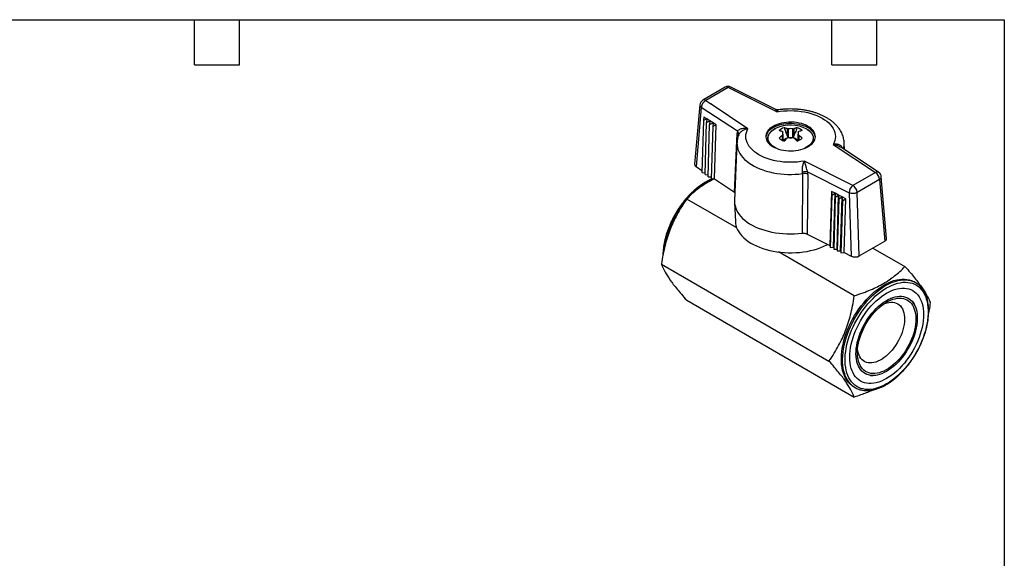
# Model space of a CAD drawing. Header units: inches. Extents: x 0.2 to 10.8, y 0.2 to 8.2.
# Tile 4 of 4: x 4.2 to 10.8, y 4.7 to 8.2. Entities that reach past the tile are written whole.
import ezdxf

# ---------------------------------------------------------------- set-up
doc = ezdxf.new("R2010")
doc.units = ezdxf.units.IN
doc.header["$MEASUREMENT"] = 0
doc.linetypes.add('SLD-Solid', pattern=[0])
doc.layers.add('TEXT', color=140, linetype='SLD-Solid', lineweight=25)

msp = doc.modelspace()

# ---------------------------------------------------------------- linework, layer by layer
for p, q in [((8.8897, 7.7999), (8.7399, 7.7134)), ((8.9094, 7.798), (8.7596, 7.7115)), ((8.9495, 7.7779), (8.9094, 7.798)), ((9.2221, 7.653), (8.9271, 7.801)), ((8.9502, 7.778), (8.9495, 7.7779)), ((8.9498, 7.7777), (8.9502, 7.778)), ((9.2333, 7.6354), (8.9498, 7.7777)), ((8.9502, 7.778), (8.9502, 7.778)), ((8.7204, 7.6828), (8.6855, 7.2867)), ((8.7596, 7.7115), (8.7945, 7.6883)), ((8.7945, 7.6883), (8.7943, 7.6879)), ((8.7943, 7.6879), (8.7947, 7.6881)), ((8.7943, 7.6879), (8.7943, 7.6879)), ((8.7947, 7.6881), (9.0412, 7.5245)), ((8.7299, 7.6655), (8.6951, 7.2706)), ((8.9704, 7.5058), (8.7299, 7.6655)), ((8.7443, 7.5781), (8.734, 7.2309)), ((8.7462, 7.6035), (8.7443, 7.5781)), ((8.7669, 7.5898), (8.7443, 7.5781)), ((8.7462, 7.6035), (8.7669, 7.5898)), ((8.7547, 7.2172), (8.765, 7.5644)), ((8.7669, 7.5898), (8.765, 7.5644)), ((8.765, 7.5644), (8.7876, 7.5762)), ((8.7876, 7.5762), (8.7669, 7.5898)), ((8.7753, 7.2035), (8.7856, 7.5508)), ((8.7876, 7.5762), (8.7856, 7.5508)), ((8.7856, 7.5508), (8.8082, 7.5625)), ((8.8082, 7.5625), (8.7876, 7.5762)), ((8.8082, 7.5625), (8.8063, 7.5371)), ((8.8289, 7.5489), (8.8082, 7.5625)), ((8.8063, 7.5371), (8.796, 7.1897)), ((8.8289, 7.5489), (8.8063, 7.5371)), ((8.8182, 7.1889), (8.8289, 7.5489)), ((8.9503, 7.1012), (8.9682, 7.4912)), ((9.2744, 7.4432), (9.2744, 7.5021)), ((9.2744, 7.4838), (9.2744, 7.4432)), ((9.3029, 7.5239), (9.3029, 7.4768)), ((9.3093, 7.5222), (9.3093, 7.4637)), ((9.341, 7.4637), (9.341, 7.5222)), ((9.3474, 7.5239), (9.3474, 7.4768)), ((9.3759, 7.5021), (9.3759, 7.4838)), ((9.3759, 7.4432), (9.3759, 7.4838)), ((8.9678, 7.43), (8.9513, 7.0428)), ((9.1716, 7.4552), (9.1716, 7.4522)), ((9.2695, 7.4789), (9.2695, 7.4454)), ((9.2744, 7.4457), (9.2754, 7.4433)), ((9.3759, 7.4457), (9.3749, 7.4433)), ((9.3808, 7.4789), (9.3808, 7.4454)), ((9.4787, 7.4552), (9.4787, 7.4572)), ((9.4787, 7.4522), (9.4787, 7.4552)), ((9.6091, 7.4185), (9.8907, 7.2315)), ((9.6845, 7.3836), (9.6825, 7.4301)), ((9.6549, 7.4031), (9.6574, 7.4014)), ((9.9124, 7.2322), (9.6575, 7.4015)), ((9.7409, 7.145), (9.4169, 7.3076)), ((8.6951, 7.2706), (8.7344, 7.2445)), ((8.734, 7.2309), (8.7551, 7.2301)), ((9.4384, 7.2357), (9.715, 7.0968)), ((9.8907, 7.2315), (9.7409, 7.145)), ((8.7547, 7.2172), (8.7757, 7.2164)), ((8.7753, 7.2035), (8.7964, 7.2026)), ((8.796, 7.1897), (8.8182, 7.1889)), ((8.8182, 7.1889), (8.9503, 7.1012)), ((9.44, 7.2189), (9.4355, 6.8211)), ((9.9184, 7.1856), (9.7686, 7.0991)), ((9.9184, 7.1856), (9.9535, 6.7735)), ((9.965, 6.7907), (9.9299, 7.2027)), ((8.9503, 7.1012), (8.9537, 7.0982)), ((9.598, 7.1049), (9.5873, 6.7449)), ((9.6218, 7.0929), (9.598, 7.1049)), ((9.598, 7.1049), (9.5992, 7.0794)), ((9.5992, 7.0794), (9.6218, 7.0929)), ((9.6111, 6.7329), (9.6218, 7.0929)), ((9.6456, 7.0809), (9.6218, 7.0929)), ((9.6218, 7.0929), (9.623, 7.0674)), ((9.715, 7.0968), (9.729, 6.6738)), ((9.7826, 6.6748), (9.7686, 7.0991)), ((8.9657, 6.8622), (8.6326, 7.0545)), ((8.9513, 7.0322), (8.9568, 6.9037)), ((9.5992, 7.0794), (9.5889, 6.732)), ((9.623, 7.0674), (9.6127, 6.7201)), ((9.623, 7.0674), (9.6456, 7.0809)), ((9.6349, 6.721), (9.6456, 7.0809)), ((9.6467, 7.0554), (9.6364, 6.7082)), ((9.6693, 7.0689), (9.6456, 7.0809)), ((9.6456, 7.0809), (9.6467, 7.0554)), ((9.6467, 7.0554), (9.6693, 7.0689)), ((9.6587, 6.7091), (9.6693, 7.0689)), ((9.6705, 7.0434), (9.6602, 6.6962)), ((9.6931, 7.0569), (9.6693, 7.0689)), ((9.6693, 7.0689), (9.6705, 7.0434)), ((9.6705, 7.0434), (9.6931, 7.0569)), ((9.6824, 6.6971), (9.6931, 7.0569)), ((9.4355, 6.8211), (9.5873, 6.7449)), ((9.7826, 6.6748), (9.9535, 6.7735)), ((9.7499, 6.4095), (9.2443, 6.7014)), ((9.5873, 6.7449), (9.5889, 6.732)), ((9.5889, 6.732), (9.6111, 6.7329)), ((9.6111, 6.7329), (9.6127, 6.7201)), ((9.6127, 6.7201), (9.6349, 6.721)), ((9.6349, 6.721), (9.6364, 6.7082)), ((9.6364, 6.7082), (9.6587, 6.7091)), ((9.6587, 6.7091), (9.6602, 6.6962)), ((9.6602, 6.6962), (9.6824, 6.6971)), ((9.6824, 6.6971), (9.729, 6.6738)), ((9.874, 6.7276), (10.0875, 6.6043)), ((8.4638, 6.6195), (9.5812, 5.9745)), ((10.1589, 6.4966), (10.1506, 6.5015)), ((8.6326, 6.3794), (9.7499, 5.7344)), ((10.1567, 6.337), (10.1445, 6.3668)), ((9.8606, 5.8751), (9.8925, 5.8795)), ((9.7471, 5.8025), (9.7554, 5.7977))]:
    msp.add_line(p, q)
at = {"flags": 128}
for points in [[(9.2333, 7.6354), (9.2559, 7.6391), (9.2788, 7.6417), (9.3021, 7.6433), (9.3254, 7.6438), (9.3488, 7.6433), (9.3721, 7.6417), (9.395, 7.639), (9.4175, 7.6354), (9.4395, 7.6307), (9.4607, 7.625), (9.4811, 7.6184), (9.5006, 7.6109), (9.519, 7.6025), (9.5362, 7.5934), (9.552, 7.5834), (9.5665, 7.5728), (9.5795, 7.5616), (9.591, 7.5498), (9.6008, 7.5376), (9.6089, 7.5249), (9.6153, 7.5119), (9.6199, 7.4986), (9.6226, 7.4852), (9.6236, 7.4717), (9.6227, 7.4582), (9.62, 7.4448), (9.6154, 7.4315), (9.6091, 7.4185)], [(9.2082, 7.539), (9.1968, 7.5317), (9.1868, 7.5238), (9.1782, 7.5153), (9.1712, 7.5063), (9.1658, 7.497), (9.1621, 7.4874), (9.1601, 7.4776), (9.1599, 7.4678), (9.1614, 7.458), (9.1647, 7.4484), (9.1697, 7.439), (9.1763, 7.4299), (9.1845, 7.4213), (9.1942, 7.4132), (9.2052, 7.4057), (9.2176, 7.399), (9.2311, 7.393), (9.2456, 7.3878), (9.2609, 7.3835), (9.2769, 7.3802), (9.2934, 7.3778), (9.3103, 7.3764), (9.3273, 7.376), (9.3443, 7.3767), (9.361, 7.3783), (9.3775, 7.3809), (9.3933, 7.3845), (9.4084, 7.389), (9.4227, 7.3944), (9.4359, 7.4006), (9.4479, 7.4076), (9.4587, 7.4152), (9.468, 7.4234), (9.4758, 7.4322), (9.482, 7.4413), (9.4866, 7.4508), (9.4894, 7.4605), (9.4905, 7.4703), (9.4898, 7.4801), (9.4874, 7.4898), (9.4833, 7.4994), (9.4775, 7.5086), (9.4701, 7.5175), (9.4611, 7.5258), (9.4507, 7.5336), (9.439, 7.5407), (9.4261, 7.5471), (9.4121, 7.5527), (9.3972, 7.5575), (9.3815, 7.5613), (9.3652, 7.5641), (9.3485, 7.566), (9.3315, 7.5669), (9.3145, 7.5668), (9.2976, 7.5656), (9.281, 7.5635), (9.2648, 7.5604), (9.2493, 7.5563), (9.2346, 7.5514), (9.2209, 7.5456), (9.2082, 7.539)], [(9.4903, 7.4667), (9.4898, 7.4705), (9.4874, 7.4802), (9.4833, 7.4897), (9.4775, 7.499), (9.4701, 7.5078), (9.4611, 7.5162), (9.4507, 7.524), (9.439, 7.5311), (9.4261, 7.5375), (9.4121, 7.5431), (9.3972, 7.5478), (9.3815, 7.5516), (9.3652, 7.5545), (9.3485, 7.5564), (9.3315, 7.5573), (9.3145, 7.5571), (9.2976, 7.556), (9.281, 7.5539), (9.2648, 7.5508), (9.2493, 7.5467), (9.2346, 7.5417), (9.2209, 7.5359), (9.2082, 7.5294)], [(9.4169, 7.3076), (9.3944, 7.3039), (9.3715, 7.3013), (9.3482, 7.2997), (9.3248, 7.2992), (9.3015, 7.2997), (9.2782, 7.3013), (9.2553, 7.304), (9.2327, 7.3076), (9.2108, 7.3123), (9.1895, 7.318), (9.1691, 7.3246), (9.1497, 7.3321), (9.1313, 7.3405), (9.1141, 7.3496), (9.0982, 7.3596), (9.0837, 7.3702), (9.0707, 7.3814), (9.0593, 7.3932), (9.0495, 7.4055), (9.0414, 7.4181), (9.035, 7.4311), (9.0304, 7.4444), (9.0277, 7.4578), (9.0267, 7.4713), (9.0276, 7.4848), (9.0303, 7.4982), (9.0349, 7.5115), (9.0412, 7.5245)], [(9.2333, 7.3921), (9.225, 7.3961), (9.2135, 7.4027), (9.2033, 7.41), (9.1946, 7.4179), (9.1874, 7.4263), (9.1818, 7.4351), (9.1778, 7.4442), (9.1756, 7.4535), (9.1752, 7.4629), (9.1765, 7.4723), (9.1796, 7.4815), (9.1844, 7.4904), (9.1908, 7.499), (9.1988, 7.5072), (9.2082, 7.5148), (9.2191, 7.5218), (9.225, 7.5251)], [(9.4342, 7.52), (9.4368, 7.5184), (9.447, 7.5111), (9.4557, 7.5032), (9.4629, 7.4948), (9.4685, 7.486), (9.4724, 7.4769), (9.4746, 7.4676), (9.4751, 7.4583), (9.4738, 7.4489), (9.4707, 7.4397), (9.4659, 7.4307), (9.4595, 7.4221), (9.4515, 7.414), (9.442, 7.4063), (9.4312, 7.3994)], [(8.9678, 7.4301), (8.9678, 7.4284), (8.9682, 7.414), (8.9704, 7.3997), (8.9743, 7.3855), (8.9799, 7.3715), (8.9872, 7.3577), (8.9962, 7.3442), (9.0067, 7.3312), (9.0188, 7.3186), (9.0324, 7.3065), (9.0474, 7.295), (9.0637, 7.2842), (9.0814, 7.274), (9.1002, 7.2646), (9.1201, 7.2559), (9.141, 7.2481), (9.1628, 7.2411), (9.1854, 7.235), (9.2087, 7.2298), (9.2325, 7.2256), (9.2568, 7.2224), (9.2814, 7.2201), (9.3063, 7.2189), (9.3312, 7.2186), (9.3561, 7.2194), (9.3809, 7.2211), (9.4053, 7.2239)], [(9.4312, 7.3994), (9.4191, 7.3931), (9.417, 7.3921)], [(8.9513, 7.0428), (8.9512, 7.0377), (8.9521, 7.0229), (8.9547, 7.0082), (8.959, 6.9937), (8.965, 6.9793), (8.9727, 6.9653), (8.9821, 6.9515), (8.9931, 6.9382), (9.0056, 6.9254), (9.0196, 6.913), (9.0351, 6.9013), (9.0519, 6.8901), (9.0699, 6.8797), (9.0892, 6.87), (9.1096, 6.8611), (9.1309, 6.853), (9.1532, 6.8458), (9.1763, 6.8394), (9.2001, 6.834), (9.2245, 6.8296), (9.2493, 6.8261), (9.2745, 6.8236), (9.2999, 6.8221), (9.3255, 6.8216), (9.351, 6.8221), (9.3764, 6.8236), (9.4016, 6.8262)], [(8.9568, 6.9037), (8.9578, 6.8924), (8.9607, 6.8778), (8.9653, 6.8634), (8.9716, 6.8492), (8.9795, 6.8352), (8.9892, 6.8216), (9.0004, 6.8084), (9.0132, 6.7957), (9.0275, 6.7836), (9.0432, 6.772), (9.0602, 6.7611), (9.0785, 6.7509), (9.098, 6.7415), (9.1185, 6.7328), (9.1401, 6.725), (9.1625, 6.7181), (9.1857, 6.712), (9.2095, 6.7069), (9.234, 6.7028), (9.2588, 6.6997), (9.284, 6.6975), (9.3093, 6.6964), (9.3348, 6.6963), (9.3602, 6.6972), (9.3854, 6.6991), (9.4103, 6.702), (9.4349, 6.7058), (9.4589, 6.7107), (9.4823, 6.7165), (9.5049, 6.7232), (9.5267, 6.7308), (9.5475, 6.7393), (9.5672, 6.7485), (9.5735, 6.7518)], [(9.7471, 5.8025), (9.7454, 5.8035), (9.7326, 5.8121), (9.7208, 5.8223), (9.7099, 5.8338), (9.7001, 5.8468), (9.6914, 5.8611), (9.6839, 5.8767), (9.6774, 5.8935), (9.6722, 5.9114), (9.6682, 5.9304), (9.6654, 5.9503), (9.6638, 5.9711), (9.6635, 5.9927), (9.6644, 6.015), (9.6666, 6.0379), (9.67, 6.0613), (9.6747, 6.0851), (9.6805, 6.1092), (9.6875, 6.1335), (9.6957, 6.1578), (9.7049, 6.1822), (9.7152, 6.2064), (9.7266, 6.2303), (9.7389, 6.2539), (9.7521, 6.2771), (9.7662, 6.2997), (9.7811, 6.3217), (9.7967, 6.343), (9.813, 6.3634), (9.8299, 6.3828), (9.8473, 6.4013), (9.8651, 6.4187), (9.8834, 6.4349), (9.9019, 6.4499), (9.9206, 6.4635), (9.9394, 6.4759), (9.9583, 6.4867), (9.9771, 6.4962), (9.9958, 6.5041), (10.0143, 6.5105), (10.0325, 6.5153), (10.0503, 6.5185), (10.0677, 6.5202), (10.0846, 6.5202), (10.1009, 6.5186), (10.1165, 6.5154), (10.1314, 6.5106), (10.1455, 6.5042), (10.1506, 6.5015)], [(9.7356, 5.8116), (9.7291, 5.8174), (9.7183, 5.829), (9.7085, 5.842), (9.6998, 5.8563), (9.6922, 5.8719), (9.6858, 5.8887), (9.6806, 5.9066), (9.6765, 5.9255), (9.6737, 5.9455), (9.6722, 5.9663), (9.6719, 5.9879), (9.6728, 6.0102), (9.675, 6.0331), (9.6784, 6.0565), (9.683, 6.0803), (9.6889, 6.1044), (9.6959, 6.1287), (9.704, 6.153), (9.7133, 6.1773), (9.7236, 6.2015), (9.7349, 6.2255), (9.7472, 6.2491), (9.7605, 6.2723), (9.7746, 6.2949), (9.7894, 6.3169), (9.8051, 6.3381), (9.8214, 6.3585), (9.8382, 6.378), (9.8556, 6.3965), (9.8735, 6.4139), (9.8917, 6.4301), (9.9102, 6.445), (9.9289, 6.4587), (9.9477, 6.471), (9.9666, 6.4819), (9.9854, 6.4914), (10.0041, 6.4993), (10.0226, 6.5057), (10.0408, 6.5105), (10.0587, 6.5137), (10.0761, 6.5153), (10.093, 6.5153), (10.1093, 6.5137), (10.1249, 6.5106), (10.1368, 6.5069)], [(9.9655, 5.8225), (9.947, 5.8125), (9.9286, 5.804), (9.9103, 5.797), (9.8923, 5.7916), (9.8747, 5.7877), (9.8574, 5.7854), (9.8406, 5.7847), (9.8244, 5.7856), (9.8088, 5.7881), (9.7939, 5.7922), (9.7797, 5.7978), (9.7664, 5.805), (9.754, 5.8137), (9.7425, 5.8239), (9.732, 5.8354), (9.7226, 5.8484), (9.7143, 5.8626), (9.707, 5.8781), (9.701, 5.8948), (9.6961, 5.9126), (9.6924, 5.9314), (9.6899, 5.9512), (9.6887, 5.9718), (9.6887, 5.9932), (9.6899, 6.0152), (9.6924, 6.0378), (9.6961, 6.0609), (9.701, 6.0844), (9.707, 6.1081), (9.7143, 6.1319), (9.7226, 6.1558), (9.732, 6.1797), (9.7425, 6.2033), (9.754, 6.2267), (9.7664, 6.2497), (9.7797, 6.2723), (9.7939, 6.2943), (9.8088, 6.3155), (9.8244, 6.336), (9.8406, 6.3557), (9.8574, 6.3744), (9.8747, 6.392), (9.8923, 6.4086), (9.9103, 6.4239), (9.9286, 6.438), (9.947, 6.4508), (9.9655, 6.4622), (9.984, 6.4722), (10.0024, 6.4807), (10.0207, 6.4876), (10.0387, 6.4931), (10.0564, 6.4969), (10.0737, 6.4992), (10.0905, 6.4999), (10.1067, 6.499), (10.1223, 6.4965), (10.1372, 6.4925), (10.1513, 6.4868), (10.1646, 6.4796), (10.1771, 6.471), (10.1885, 6.4608), (10.199, 6.4492), (10.2084, 6.4363), (10.2168, 6.422), (10.224, 6.4065), (10.2301, 6.3898), (10.235, 6.372), (10.2387, 6.3532), (10.2411, 6.3334), (10.2424, 6.3128), (10.2424, 6.2915), (10.2411, 6.2694), (10.2387, 6.2468), (10.235, 6.2237), (10.2301, 6.2003), (10.224, 6.1766), (10.2168, 6.1527), (10.2084, 6.1288), (10.199, 6.105), (10.1885, 6.0813), (10.1771, 6.0579), (10.1646, 6.0349), (10.1513, 6.0124), (10.1372, 5.9904), (10.1223, 5.9691), (10.1067, 5.9486), (10.0905, 5.929), (10.0737, 5.9103), (10.0564, 5.8926), (10.0387, 5.8761), (10.0207, 5.8607), (10.0024, 5.8466), (9.984, 5.8339), (9.9655, 5.8225)], [(9.9655, 5.8578), (9.9479, 5.8484), (9.9305, 5.8405), (9.9132, 5.8341), (9.8961, 5.8293), (9.8794, 5.8261), (9.8632, 5.8244), (9.8474, 5.8245), (9.8323, 5.8261), (9.8179, 5.8293), (9.8042, 5.8342), (9.7913, 5.8406), (9.7793, 5.8485), (9.7683, 5.858), (9.7583, 5.8689), (9.7493, 5.8811), (9.7414, 5.8948), (9.7347, 5.9096), (9.7291, 5.9257), (9.7248, 5.9429), (9.7217, 5.9611), (9.7198, 5.9802), (9.7191, 6.0001), (9.7198, 6.0208), (9.7217, 6.042), (9.7248, 6.0638), (9.7291, 6.086), (9.7347, 6.1085), (9.7414, 6.1311), (9.7493, 6.1538), (9.7583, 6.1765), (9.7683, 6.199), (9.7793, 6.2211), (9.7913, 6.2429), (9.8042, 6.2642), (9.8179, 6.2848), (9.8323, 6.3048), (9.8474, 6.3239), (9.8632, 6.342), (9.8794, 6.3592), (9.8961, 6.3752), (9.9132, 6.3901), (9.9305, 6.4037), (9.9479, 6.416), (9.9655, 6.4268), (9.9831, 6.4363), (10.0006, 6.4442), (10.0179, 6.4506), (10.0349, 6.4554), (10.0516, 6.4586), (10.0679, 6.4602), (10.0836, 6.4602), (10.0987, 6.4586), (10.1132, 6.4553), (10.1269, 6.4505), (10.1397, 6.4441), (10.1517, 6.4361), (10.1628, 6.4267), (10.1728, 6.4158), (10.1818, 6.4035), (10.1896, 6.3899), (10.1964, 6.375), (10.2019, 6.3589), (10.2063, 6.3418), (10.2094, 6.3236), (10.2113, 6.3045), (10.2119, 6.2846), (10.2113, 6.2639), (10.2094, 6.2426), (10.2063, 6.2208), (10.2019, 6.1986), (10.1964, 6.1762), (10.1896, 6.1535), (10.1818, 6.1308), (10.1728, 6.1082), (10.1628, 6.0857), (10.1517, 6.0635), (10.1397, 6.0417), (10.1269, 6.0205), (10.1132, 5.9998), (10.0987, 5.9799), (10.0836, 5.9608), (10.0679, 5.9426), (10.0516, 5.9255), (10.0349, 5.9094), (10.0179, 5.8946), (10.0006, 5.881), (9.9831, 5.8687), (9.9655, 5.8578)], [(10.0115, 5.9386), (9.9959, 5.9262), (9.9801, 5.9151), (9.9642, 5.9053), (9.9484, 5.897), (9.9326, 5.8901), (9.9171, 5.8848), (9.9018, 5.881), (9.887, 5.8788), (9.8726, 5.8782), (9.8587, 5.8791), (9.8455, 5.8817), (9.833, 5.8858), (9.8213, 5.8914), (9.8105, 5.8986), (9.8006, 5.9072), (9.7917, 5.9173), (9.7839, 5.9287), (9.7771, 5.9413), (9.7715, 5.9552), (9.7671, 5.9702), (9.7638, 5.9863), (9.7617, 6.0033), (9.7609, 6.0211), (9.7613, 6.0397), (9.763, 6.0588), (9.7658, 6.0785), (9.7699, 6.0986), (9.7751, 6.1189), (9.7815, 6.1393), (9.789, 6.1598), (9.7975, 6.1802), (9.8071, 6.2003), (9.8176, 6.2201), (9.829, 6.2395), (9.8412, 6.2582), (9.8542, 6.2763), (9.8678, 6.2935), (9.882, 6.3098), (9.8967, 6.3252), (9.9119, 6.3394), (9.9273, 6.3524), (9.943, 6.3642), (9.9589, 6.3746), (9.9747, 6.3837), (9.9905, 6.3913), (10.0062, 6.3974), (10.0216, 6.4019), (10.0367, 6.4049), (10.0514, 6.4064), (10.0655, 6.4062), (10.079, 6.4044), (10.0919, 6.4011), (10.104, 6.3962), (10.1152, 6.3898), (10.1256, 6.3819), (10.135, 6.3726), (10.1434, 6.3618), (10.1507, 6.3498), (10.1569, 6.3365), (10.1619, 6.322), (10.1658, 6.3065), (10.1684, 6.29), (10.1699, 6.2726), (10.1701, 6.2544), (10.169, 6.2355), (10.1668, 6.216), (10.1633, 6.1962), (10.1587, 6.176), (10.1529, 6.1556), (10.146, 6.1351), (10.1379, 6.1146), (10.1289, 6.0944), (10.1188, 6.0744), (10.1079, 6.0548), (10.0961, 6.0357), (10.0835, 6.0173), (10.0702, 5.9997), (10.0562, 5.9829), (10.0417, 5.967), (10.0268, 5.9522), (10.0115, 5.9386)], [(10.0093, 5.9483), (9.9941, 5.9362), (9.9786, 5.9254), (9.9632, 5.9159), (9.9477, 5.9079), (9.9323, 5.9014), (9.9172, 5.8964), (9.9023, 5.893), (9.8879, 5.8911), (9.8739, 5.8908), (9.8605, 5.8921), (9.8478, 5.895), (9.8359, 5.8995), (9.8247, 5.9055), (9.8145, 5.913), (9.8052, 5.9219), (9.7969, 5.9322), (9.7896, 5.9439), (9.7835, 5.9568), (9.7786, 5.9709), (9.7748, 5.9861), (9.7722, 6.0022), (9.7709, 6.0193), (9.7708, 6.0371), (9.7719, 6.0556), (9.7742, 6.0746), (9.7777, 6.0941), (9.7825, 6.1139), (9.7884, 6.1338), (9.7954, 6.1538), (9.8035, 6.1737), (9.8126, 6.1935), (9.8226, 6.2129), (9.8336, 6.2318), (9.8454, 6.2502), (9.858, 6.268), (9.8713, 6.2849), (9.8851, 6.3009), (9.8995, 6.3159), (9.9143, 6.3298), (9.9294, 6.3426), (9.9447, 6.354), (9.9601, 6.3642), (9.9756, 6.3729), (9.9911, 6.3802), (10.0063, 6.3859), (10.0213, 6.3902), (10.036, 6.3928), (10.0502, 6.3939), (10.0639, 6.3934), (10.0769, 6.3913), (10.0893, 6.3876), (10.1009, 6.3824), (10.1116, 6.3756), (10.1214, 6.3674), (10.1302, 6.3578), (10.1379, 6.3468), (10.1446, 6.3345), (10.1501, 6.3209), (10.1545, 6.3063), (10.1577, 6.2906), (10.1597, 6.274), (10.1604, 6.2566), (10.1599, 6.2384), (10.1582, 6.2196), (10.1552, 6.2003), (10.1511, 6.1807), (10.1458, 6.1608), (10.1393, 6.1408), (10.1318, 6.1209), (10.1232, 6.101), (10.1136, 6.0814), (10.103, 6.0622), (10.0916, 6.0435), (10.0794, 6.0255), (10.0665, 6.0081), (10.0529, 5.9916), (10.0388, 5.9761), (10.0242, 5.9616), (10.0093, 5.9483)], [(9.9455, 6.3546), (9.9544, 6.3583), (9.968, 6.3627), (9.9812, 6.3655), (9.994, 6.3668), (10.0063, 6.3664), (10.018, 6.3645), (10.029, 6.3611), (10.0392, 6.3561), (10.0485, 6.3495), (10.0569, 6.3416), (10.0642, 6.3322), (10.0705, 6.3216), (10.0757, 6.3097), (10.0797, 6.2966), (10.0825, 6.2826), (10.0841, 6.2676), (10.0845, 6.2517), (10.0836, 6.2353), (10.0816, 6.2182), (10.0783, 6.2007), (10.0738, 6.183), (10.0682, 6.1651), (10.0615, 6.1472), (10.0538, 6.1294), (10.0451, 6.1119), (10.0354, 6.0948), (10.0249, 6.0782), (10.0136, 6.0624), (10.0017, 6.0473), (9.9892, 6.0331), (9.9762, 6.02), (9.9628, 6.008)], [(9.9628, 6.008), (9.9492, 5.9972), (9.9353, 5.9877), (9.9215, 5.9796), (9.9076, 5.973), (9.8939, 5.9678), (9.8805, 5.9642), (9.8675, 5.9621), (9.8549, 5.9617), (9.8429, 5.9628), (9.8316, 5.9655), (9.821, 5.9697), (9.8112, 5.9755), (9.8024, 5.9827), (9.7945, 5.9914), (9.7877, 6.0014), (9.7819, 6.0127), (9.7773, 6.0252), (9.7739, 6.0387), (9.7717, 6.0533), (9.7717, 6.0535)]]:
    msp.add_lwpolyline(points, dxfattribs=at)
for centre, radius, start, end in [((8.9094, 7.7658), 0.0394, 63.35185, 120.00669), ((8.8979, 7.7822), 0.0195, 53.95161, 114.73918), ((8.9209, 7.7843), 0.0179, 69.67191, 129.88336), ((8.7596, 7.6793), 0.0394, 120.00669, 174.95754), ((8.7399, 7.6823), 0.0195, 178.497, 239.31393), ((8.7872, 7.6611), 0.0575, 118.70186, 175.53999), ((8.7482, 7.6963), 0.019, 53.02698, 115.66381), ((9.2432, 7.4525), 0.0844, 114.50548, 170.37188), ((9.3247, 7.3181), 0.2297, 61.53016, 115.71765), ((9.305, 7.4503), 0.0828, 106.53245, 133.48092), ((9.2157, 7.3468), 0.1667, 71.1769, 78.79521), ((9.2906, 7.493), 0.0186, 150.60129, 209.39871), ((9.2491, 7.3661), 0.1667, 71.1769, 78.79521), ((9.3251, 7.4332), 0.0904, 79.9112, 100.10131), ((9.4012, 7.3661), 0.1668, 101.21542, 108.83289), ((9.3453, 7.4503), 0.0828, 46.52592, 73.47945), ((9.3596, 7.493), 0.0186, 330.60129, 29.39871), ((9.4346, 7.3468), 0.1668, 101.21542, 108.83289), ((9.2289, 7.4561), 0.0573, 181.10904, 213.1318), ((9.2262, 7.4526), 0.0546, 180.41209, 205.25627), ((9.4963, 7.2016), 0.3583, 129.2746, 133.84849), ((9.305, 7.52), 0.0828, 226.52592, 253.47945), ((9.313, 7.4153), 0.0458, 100.74642, 143.51798), ((9.5297, 7.1823), 0.3583, 129.2746, 133.84849), ((9.3251, 7.5527), 0.0904, 259.9112, 280.10131), ((9.3252, 7.3725), 0.0911, 83.01964, 96.99912), ((9.3378, 7.4159), 0.045, 36.32474, 77.5983), ((9.1207, 7.1822), 0.3583, 46.16159, 50.73508), ((9.3452, 7.52), 0.0828, 286.53245, 313.48092), ((9.1541, 7.2015), 0.3583, 46.16159, 50.73508), ((9.4224, 7.4558), 0.0563, 326.59258, 359.3884), ((9.4244, 7.4525), 0.0543, 334.68133, 359.68782), ((9.5604, 7.4252), 0.1222, 342.57633, 2.46525), ((9.9021, 7.2139), 0.021, 60.45986, 122.97015), ((9.8576, 7.1802), 0.0611, 5.09027, 57.23194), ((9.8907, 7.1994), 0.0394, 4.86491, 56.41147), ((8.9837, 6.7756), 0.4481, 112.66669, 140.61862), ((9.9102, 7.2035), 0.0197, 294.72238, 357.71887), ((9.7798, 7.0932), 0.0648, 126.88396, 176.75441), ((9.7393, 7.1597), 0.0673, 248.92314, 295.85822), ((9.7078, 7.0937), 0.0611, 5.09027, 57.23194), ((9.119, 6.6319), 0.6443, 139.30419, 173.28794), ((10.0912, 6.3793), 0.1355, 49.84136, 70.3218), ((9.8231, 5.915), 0.1355, 229.73894, 250.33306)]:
    msp.add_arc(centre, radius, start, end)
for centre, major_axis, ratio, start_param, end_param in [((8.9498, 7.7456), (0.0161, 0.036), 0.499554, 0.716193, 0.730845), ((8.7947, 7.656), (0.0236, 0.0315), 0.64581, 0.859749, 0.8744), ((9.038, 7.4427), (-0.0522, 0.0852), 0.5455, 0.469027, 0.677655), ((8.7249, 7.2855), (0.0395, -0.0001), 0.576176, 3.091695, 3.857875), ((9.3445, 7.2425), (0.0575, -0.0315), 0.630576, 0.316793, 0.535453), ((9.3595, 7.2571), (-0.065, 0.0759), 0.624744, 3.761141, 3.969769), ((9.9255, 6.7896), (0.0395, -0.0001), 0.576176, 5.50073, 6.333084), ((9.7548, 6.691), (0.0394, -0.0001), 0.578616, 3.99989, 5.498629)]:
    msp.add_ellipse(centre, major_axis=major_axis, ratio=ratio, start_param=start_param, end_param=end_param)
for points, knots in [([(9.2223, 7.6529), (9.2234, 7.6524), (9.2246, 7.6514), (9.2282, 7.6469), (9.2307, 7.6418), (9.2333, 7.6354)], [0, 0, 0, 0, 0.1685186, 0.1685186, 0.5235186, 0.5235186, 0.5235186, 0.5235186]), ([(9.2454, 7.649), (9.2416, 7.6488), (9.2336, 7.6483), (9.2263, 7.6513), (9.2225, 7.6528)], [0, 0, 0, 0, 0.487475, 1, 1, 1, 1]), ([(9.2333, 7.6354), (9.2346, 7.6375), (9.237, 7.6415), (9.2404, 7.6457), (9.2433, 7.6484), (9.2447, 7.6488), (9.2454, 7.6489)], [0, 0, 0, 0, 0.274659, 0.528116, 0.789831, 1, 1, 1, 1]), ([(9.6823, 7.4305), (9.6821, 7.4343), (9.6817, 7.4434), (9.6791, 7.4575), (9.675, 7.4729), (9.6694, 7.488), (9.6623, 7.5027), (9.6536, 7.5171), (9.6436, 7.5311), (9.632, 7.5446), (9.619, 7.5576), (9.6047, 7.57), (9.589, 7.5818), (9.5721, 7.5928), (9.5541, 7.6029), (9.535, 7.6123), (9.5151, 7.6208), (9.4943, 7.6283), (9.4729, 7.6349), (9.4509, 7.6406), (9.4283, 7.6454), (9.4054, 7.6492), (9.3821, 7.652), (9.3586, 7.6538), (9.335, 7.6547), (9.3113, 7.6547), (9.2877, 7.6536), (9.2657, 7.6518), (9.2517, 7.6498), (9.2454, 7.649)], [0, 0, 0, 0, 0.0249843, 0.0593086, 0.0937451, 0.1284578, 0.1635926, 0.199267, 0.2355588, 0.2724964, 0.3100534, 0.3481535, 0.3866837, 0.4255161, 0.4645281, 0.5036172, 0.5426893, 0.5817031, 0.6206369, 0.6594838, 0.6982468, 0.7369355, 0.7755632, 0.8141462, 0.8527018, 0.8912486, 0.9298047, 0.9683836, 1, 1, 1, 1]), ([(8.9775, 7.478), (8.9772, 7.4797), (8.9762, 7.4845), (8.9714, 7.4886), (8.9682, 7.4912)], [0, 0, 0, 0, 0.348289, 1, 1, 1, 1]), ([(8.9954, 7.5218), (8.9916, 7.5207), (8.988, 7.5193), (8.9807, 7.5157), (8.9772, 7.5133), (8.9728, 7.5091), (8.9714, 7.5075), (8.9704, 7.5058)], [0.5235307, 0.5235307, 0.5235307, 0.5235307, 0.675, 0.675, 0.875, 0.875, 1, 1, 1, 1]), ([(8.9704, 7.5058), (8.9724, 7.5035), (8.9764, 7.4989), (8.979, 7.4919), (8.9797, 7.4866), (8.979, 7.4841), (8.9789, 7.4835)], [0, 0, 0, 0, 0.326456, 0.652808, 0.909572, 1, 1, 1, 1]), ([(8.9793, 7.4828), (8.9798, 7.4841), (8.9811, 7.4877), (8.9856, 7.494), (8.9922, 7.5011), (9.0003, 7.5076), (9.0095, 7.5134), (9.0195, 7.5181), (9.0302, 7.522), (9.0374, 7.5236), (9.0412, 7.5245)], [0, 0, 0, 0, 0.070692, 0.197873, 0.322381, 0.45373, 0.583364, 0.721403, 0.855123, 1, 1, 1, 1]), ([(9.0412, 7.5245), (9.0301, 7.526), (9.0191, 7.5261), (9.0041, 7.5241), (8.9996, 7.5231), (8.9954, 7.5218)], [0, 0, 0, 0, 0.355, 0.355, 0.5235186, 0.5235186, 0.5235186, 0.5235186]), ([(9.2243, 7.5248), (9.2207, 7.5228), (9.2133, 7.5188), (9.2034, 7.5118), (9.1944, 7.5041), (9.1867, 7.4957), (9.1806, 7.4869), (9.1759, 7.4778), (9.1729, 7.4684), (9.1716, 7.4607), (9.1717, 7.4563), (9.1718, 7.455)], [0, 0, 0, 0, 0.111896, 0.233677, 0.355484, 0.477036, 0.597937, 0.717718, 0.83601, 0.952779, 1, 1, 1, 1]), ([(9.2815, 7.5297), (9.2865, 7.5171), (9.2905, 7.5071), (9.2974, 7.49), (9.3003, 7.483), (9.3029, 7.4768)], [0, 0, 0, 0, 0.5, 0.5, 1, 1, 1, 1]), ([(9.3688, 7.5297), (9.3638, 7.5171), (9.3598, 7.5071), (9.3528, 7.49), (9.35, 7.483), (9.3474, 7.4768)], [0, 0, 0, 0, 0.5, 0.5, 1, 1, 1, 1]), ([(9.4785, 7.4574), (9.4785, 7.4583), (9.4785, 7.4624), (9.477, 7.4696), (9.474, 7.4788), (9.4693, 7.4877), (9.4632, 7.4962), (9.4557, 7.5044), (9.4466, 7.512), (9.4399, 7.5169), (9.436, 7.5192), (9.4358, 7.5193)], [0, 0, 0, 0, 0.040656, 0.173715, 0.306994, 0.441367, 0.57731, 0.714826, 0.853573, 0.99309, 1, 1, 1, 1]), ([(8.9791, 7.4828), (8.9773, 7.4779), (8.9736, 7.4678), (8.9701, 7.4522), (8.9682, 7.4395), (8.968, 7.4321), (8.968, 7.4301)], [0, 0, 0, 0, 0.2895974, 0.5902387, 0.8866788, 1, 1, 1, 1]), ([(9.3029, 7.4768), (9.3041, 7.4738), (9.306, 7.4692), (9.3079, 7.4647), (9.3086, 7.4633)], [0, 0, 0, 0, 0.678864, 1, 1, 1, 1]), ([(9.3474, 7.4768), (9.3461, 7.4738), (9.3443, 7.4692), (9.3423, 7.4647), (9.3417, 7.4632)], [0, 0, 0, 0, 0.677617, 1, 1, 1, 1]), ([(9.671, 7.3926), (9.6705, 7.3942), (9.6692, 7.399), (9.6647, 7.4054), (9.6581, 7.4116), (9.65, 7.4161), (9.6407, 7.419), (9.6308, 7.4203), (9.6201, 7.4203), (9.6129, 7.4191), (9.6091, 7.4185)], [0, 0, 0, 0, 0.069508, 0.196851, 0.321517, 0.453034, 0.582832, 0.721048, 0.854938, 1, 1, 1, 1]), ([(9.6091, 7.4185), (9.6202, 7.417), (9.6312, 7.4142), (9.6461, 7.408), (9.6507, 7.4057), (9.6549, 7.4031)], [0, 0, 0, 0, 0.355, 0.355, 0.5235186, 0.5235186, 0.5235186, 0.5235186]), ([(9.4169, 7.3076), (9.4135, 7.3015), (9.4101, 7.2939), (9.405, 7.2774), (9.4032, 7.2688), (9.402, 7.2544), (9.4019, 7.2489), (9.4028, 7.2402), (9.4033, 7.2369), (9.4041, 7.2339)], [0, 0, 0, 0, 0.355, 0.355, 0.675, 0.675, 0.875, 0.875, 1, 1, 1, 1]), ([(9.428, 7.2721), (9.4268, 7.2764), (9.4257, 7.2807), (9.4221, 7.2934), (9.4196, 7.3012), (9.4169, 7.3076)], [0, 0, 0, 0, 0.1685186, 0.1685186, 0.5235186, 0.5235186, 0.5235186, 0.5235186]), ([(9.4053, 7.2239), (9.4051, 7.1987), (9.4049, 7.1736), (9.4047, 7.1485), (9.4044, 7.1198), (9.4041, 7.091), (9.4039, 7.0623), (9.4037, 7.0444), (9.4035, 7.0264), (9.4033, 7.0085), (9.4033, 6.9995), (9.4032, 6.9905), (9.4031, 6.9816), (9.403, 6.9672), (9.4028, 6.9529), (9.4027, 6.9385), (9.4025, 6.9155), (9.4022, 6.8926), (9.402, 6.8696), (9.4019, 6.8551), (9.4017, 6.8406), (9.4016, 6.8262)], [0, 0, 0, 0, 0.189528, 0.189528, 0.189528, 0.406131, 0.406131, 0.406131, 0.541508, 0.541508, 0.541508, 0.609196, 0.609196, 0.609196, 0.717498, 0.717498, 0.717498, 0.89078, 0.89078, 0.89078, 1, 1, 1, 1]), ([(9.4384, 7.2357), (9.4374, 7.2385), (9.4364, 7.2415), (9.4339, 7.2497), (9.4325, 7.2549), (9.43, 7.2642), (9.429, 7.2682), (9.428, 7.2721)], [0.5235308, 0.5235308, 0.5235308, 0.5235308, 0.6485308, 0.6485308, 0.8485308, 0.8485308, 1, 1, 1, 1]), ([(8.8045, 7.1894), (8.8004, 7.1878), (8.7902, 7.1839), (8.7744, 7.1763), (8.7595, 7.1683), (8.7446, 7.1594), (8.7295, 7.1495), (8.7117, 7.1366), (8.6941, 7.1225), (8.6768, 7.1073), (8.6598, 7.0911), (8.6432, 7.0739), (8.6271, 7.0557), (8.6116, 7.0368), (8.5966, 7.017), (8.5822, 6.9966), (8.5686, 6.9755), (8.5557, 6.954), (8.5436, 6.9319), (8.5323, 6.9095), (8.5219, 6.8868), (8.5125, 6.864), (8.504, 6.841), (8.4965, 6.818), (8.49, 6.795), (8.4846, 6.7722), (8.4803, 6.7497), (8.4771, 6.7275), (8.475, 6.7057), (8.4741, 6.69), (8.4742, 6.6818), (8.4742, 6.6805)], [0, 0, 0, 0, 0.02547, 0.062053, 0.096721, 0.116043, 0.152651, 0.18925, 0.225835, 0.262405, 0.29896, 0.335499, 0.372025, 0.40854, 0.445045, 0.481542, 0.518035, 0.554524, 0.591014, 0.627505, 0.664001, 0.700502, 0.737013, 0.773535, 0.810071, 0.846623, 0.883192, 0.919781, 0.95639, 0.993019, 1, 1, 1, 1]), ([(8.7753, 7.167), (8.7491, 7.1519), (8.725, 7.1357), (8.6783, 7.0991), (8.6557, 7.0787), (8.6326, 7.0545)], [0, 0, 0, 0, 0.5, 0.5, 1, 1, 1, 1]), ([(8.8166, 7.1889), (8.8147, 7.188), (8.8002, 7.1813), (8.7869, 7.1736), (8.7753, 7.167)], [0, 0, 0, 0, 0.128732, 1, 1, 1, 1]), ([(8.6326, 7.0545), (8.607, 7.0181), (8.5861, 6.9844), (8.5502, 6.9182), (8.5352, 6.8857), (8.5091, 6.8184), (8.498, 6.7837), (8.4788, 6.7078), (8.4707, 6.6668), (8.4638, 6.6195)], [0, 0, 0, 0, 0.25, 0.25, 0.5, 0.5, 0.75, 0.75, 1, 1, 1, 1]), ([(9.4016, 6.8262), (9.4046, 6.8265), (9.4076, 6.8267), (9.4136, 6.8266), (9.4166, 6.8263), (9.4225, 6.8255), (9.4253, 6.8248), (9.4307, 6.8232), (9.4332, 6.8222), (9.4355, 6.8211)], [0, 0, 0, 0, 0.02301859, 0.02301859, 0.04603172, 0.04603172, 0.06904826, 0.06904826, 0.09206968, 0.09206968, 0.09206968, 0.09206968]), ([(8.4638, 6.6195), (8.4707, 6.6018), (8.4788, 6.5849), (8.498, 6.5505), (8.5091, 6.5331), (8.5352, 6.496), (8.5502, 6.4763), (8.5861, 6.4322), (8.607, 6.4079), (8.6326, 6.3794)], [0, 0, 0, 0, 0.25, 0.25, 0.5, 0.5, 0.75, 0.75, 1, 1, 1, 1]), ([(9.9448, 6.4918), (9.9709, 6.5069), (9.995, 6.5231), (10.0418, 6.5598), (10.0644, 6.5802), (10.0875, 6.6043)], [0, 0, 0, 0, 0.5, 0.5, 1, 1, 1, 1]), ([(10.0875, 6.6043), (10.1131, 6.5758), (10.1339, 6.5515), (10.1699, 6.5075), (10.1849, 6.4878), (10.211, 6.4506), (10.2221, 6.4332), (10.2412, 6.3988), (10.2494, 6.3819), (10.2562, 6.3642)], [0, 0, 0, 0, 0.25, 0.25, 0.5, 0.5, 0.75, 0.75, 1, 1, 1, 1]), ([(9.7499, 6.4095), (9.7918, 6.4228), (9.8271, 6.4359), (9.8906, 6.4628), (9.9187, 6.4768), (9.9448, 6.4918)], [0, 0, 0, 0, 0.5, 0.5, 1, 1, 1, 1]), ([(9.7789, 5.787), (9.7802, 5.7865), (9.7861, 5.7841), (9.7974, 5.7813), (9.8127, 5.7787), (9.8286, 5.7776), (9.845, 5.7779), (9.8618, 5.7796), (9.879, 5.7828), (9.8966, 5.7875), (9.9143, 5.7935), (9.9323, 5.801), (9.9503, 5.8098), (9.9683, 5.8199), (9.9863, 5.8313), (10.0041, 5.844), (10.0218, 5.8578), (10.0392, 5.8727), (10.0562, 5.8887), (10.0729, 5.9057), (10.0891, 5.9236), (10.1048, 5.9424), (10.12, 5.962), (10.1345, 5.9822), (10.1483, 6.0032), (10.1614, 6.0246), (10.1737, 6.0466), (10.1852, 6.0689), (10.1958, 6.0915), (10.2054, 6.1143), (10.2142, 6.1373), (10.2219, 6.1603), (10.2286, 6.1833), (10.2342, 6.2061), (10.2388, 6.2287), (10.2423, 6.251), (10.2447, 6.273), (10.246, 6.2944), (10.2461, 6.3153), (10.2451, 6.3356), (10.2429, 6.3551), (10.2396, 6.3739), (10.2352, 6.3918), (10.2296, 6.4087), (10.223, 6.4246), (10.2152, 6.4395), (10.2065, 6.4531), (10.1967, 6.4655), (10.1878, 6.4751), (10.1817, 6.4801), (10.1796, 6.4819)], [0, 0, 0, 0, 0.005738, 0.026589, 0.047502, 0.068501, 0.089597, 0.110789, 0.132067, 0.153414, 0.174813, 0.196247, 0.217703, 0.239168, 0.260635, 0.282097, 0.303552, 0.324998, 0.346434, 0.367862, 0.389282, 0.410695, 0.432101, 0.453503, 0.474902, 0.496299, 0.517695, 0.539093, 0.560492, 0.581895, 0.603302, 0.624716, 0.646138, 0.667568, 0.689009, 0.710461, 0.731925, 0.7534, 0.774886, 0.796381, 0.81788, 0.839375, 0.860854, 0.882305, 0.903711, 0.925051, 0.946308, 0.967467, 0.988523, 1, 1, 1, 1]), ([(9.5812, 5.9745), (9.6068, 6.011), (9.6276, 6.0446), (9.6636, 6.1108), (9.6786, 6.1433), (9.7047, 6.2106), (9.7158, 6.2453), (9.735, 6.3212), (9.7431, 6.3622), (9.7499, 6.4095)], [0, 0, 0, 0, 0.25, 0.25, 0.5, 0.5, 0.75, 0.75, 1, 1, 1, 1]), ([(10.2562, 6.3642), (10.2537, 6.3473), (10.2507, 6.3268), (10.2466, 6.3065), (10.2458, 6.303)], [0, 0, 0, 0, 0.822562, 1, 1, 1, 1]), ([(9.7499, 5.7344), (9.7431, 5.7521), (9.735, 5.769), (9.7158, 5.8034), (9.7047, 5.8208), (9.6786, 5.858), (9.6636, 5.8777), (9.6276, 5.9217), (9.6068, 5.946), (9.5812, 5.9745)], [0, 0, 0, 0, 0.25, 0.25, 0.5, 0.5, 0.75, 0.75, 1, 1, 1, 1]), ([(9.8781, 5.7829), (9.8735, 5.7807), (9.8578, 5.7735), (9.8291, 5.762), (9.7911, 5.7478), (9.764, 5.739), (9.7499, 5.7344)], [0, 0, 0, 0, 0.1153663, 0.3914863, 0.6844077, 1, 1, 1, 1])]:
    msp.add_open_spline(points, degree=3, knots=knots)
for points in [[(9.2744, 7.5021), (9.273, 7.5031), (9.2714, 7.504), (9.2695, 7.5046)], [(9.2695, 7.4789), (9.2714, 7.4805), (9.273, 7.4821), (9.2744, 7.4838)], [(9.3029, 7.5239), (9.3048, 7.5233), (9.3069, 7.5227), (9.3093, 7.5222)], [(9.341, 7.5222), (9.3434, 7.5227), (9.3455, 7.5233), (9.3474, 7.5239)], [(9.3808, 7.5046), (9.3789, 7.504), (9.3772, 7.5032), (9.3759, 7.5021)], [(9.3759, 7.4838), (9.3772, 7.4821), (9.3789, 7.4805), (9.3808, 7.4789)], [(9.3093, 7.4637), (9.3069, 7.4625), (9.3048, 7.4612), (9.3029, 7.4596)], [(9.3474, 7.4596), (9.3455, 7.4612), (9.3434, 7.4625), (9.341, 7.4637)], [(9.4384, 7.2357), (9.4338, 7.2366), (9.4227, 7.2373), (9.4101, 7.2354), (9.4041, 7.2339)], [(9.44, 7.2189), (9.4353, 7.2211), (9.4241, 7.2244), (9.4114, 7.2246), (9.4053, 7.2239)]]:
    msp.add_open_spline(points, degree=3)
at = {"layer": 'TEXT'}
for p, q in [((0.25, 8.25), (10.75, 8.25)), ((5.35, 7.95), (5.35, 8.25)), ((5.65, 7.95), (5.65, 8.25)), ((9.6, 7.95), (9.6, 8.25)), ((9.9, 7.95), (9.9, 8.25)), ((10.75, 8.25), (10.75, 0.25)), ((5.35, 7.95), (5.65, 7.95)), ((9.6, 7.95), (9.9, 7.95))]:
    msp.add_line(p, q, dxfattribs=at)

doc.saveas('drawing.dxf')
